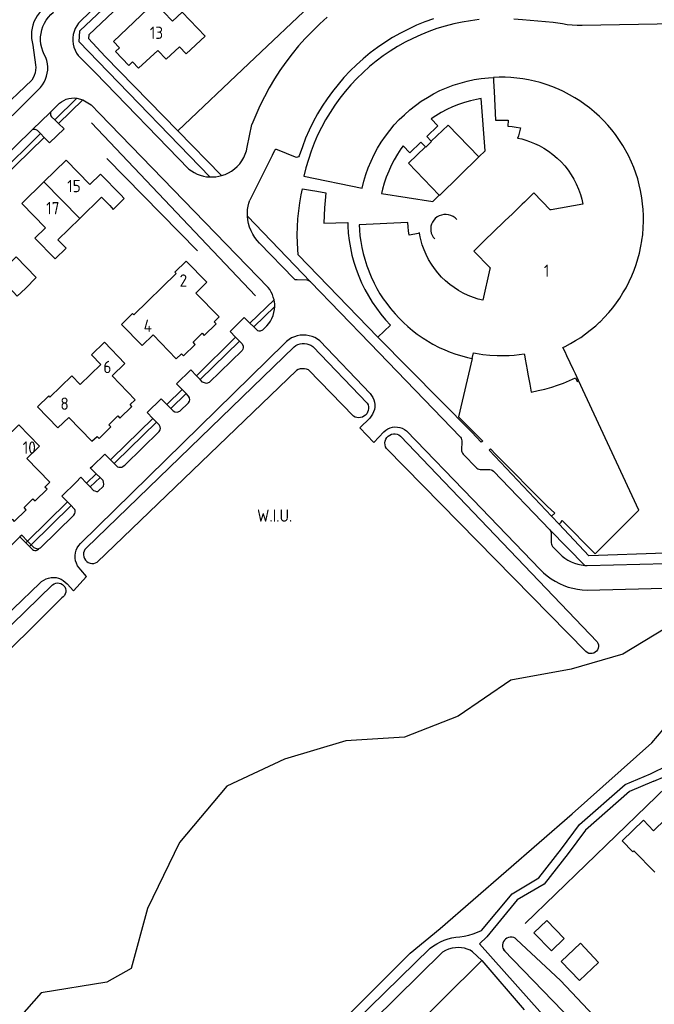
# Model space of a CAD drawing. Header units: metres. Extents: x 226218 to 240385, y 439369 to 449677.
# Tile 173 of 256: x 234984 to 235113, y 444037 to 444237. Entities that reach past the tile are written whole.
import ezdxf

# ---------------------------------------------------------------- set-up
doc = ezdxf.new("R2010")
doc.units = ezdxf.units.M
doc.header["$MEASUREMENT"] = 0
for name, color, linetype in [('DAKRAND', 4, 'Continuous'), ('DAKRAND-BYG', 4, 'Continuous'), ('FUNKTIEAAND', 253, 'Continuous'), ('HEG', 253, 'Continuous'), ('HEK', 253, 'Continuous'), ('HOOFDGEBOUW', 4, 'Continuous'), ('HUISNUMMER', 253, 'Continuous'), ('INSTEEKSLOOT', 153, 'Continuous'), ('KANTVERH', 253, 'Continuous'), ('KNTGESLVERH', 253, 'Continuous'), ('MIDSLTGREPPEL', 253, 'Continuous'), ('TUSSENMUUR', 253, 'Continuous')]:
    doc.layers.add(name, color=color, linetype=linetype)
doc.styles.get("Standard").update_dxf_attribs({"font": 'iso.shx'})

msp = doc.modelspace()

# ---------------------------------------------------------------- linework, layer by layer
at = {"layer": 'DAKRAND'}
for points in [[(235002.6, 444199.07), (235003.3, 444198.31), (235005.52, 444200.52), (235004.82, 444201.24)], [(234985.47, 444182.27), (234983.81, 444180.65), (234982.19, 444182.41)]]:
    msp.add_lwpolyline(points, dxfattribs=at)
at = {"layer": 'DAKRAND-BYG'}
for points in [[(235092.32, 444047.66), (235088.77, 444051.32), (235091.38, 444053.84), (235094.92, 444050.18), (235092.32, 444047.66)], [(235098.01, 444041.61), (235094.32, 444045.5), (235098.21, 444049.18), (235101.89, 444045.29), (235098.01, 444041.61)]]:
    msp.add_lwpolyline(points, dxfattribs=at)
at = {"layer": 'HEG'}
for p, q in [((235016.45, 444214.27), (235030.86, 444227.95)), ((235087.01, 444053.2), (235118.75, 444083.93))]:
    msp.add_line(p, q, dxfattribs=at)
at = {"layer": 'HEK'}
for p, q in [((235030.86, 444227.95), (235044.47, 444240.85)), ((235002.03, 444208.62), (235020.4, 444189.91)), ((235078.18, 444045.65), (235086.81, 444035.69))]:
    msp.add_line(p, q, dxfattribs=at)
msp.add_lwpolyline([(235026.98, 443994.76), (235046.17, 444013.89), (235078.18, 444045.65)], dxfattribs=at)
at = {"layer": 'HOOFDGEBOUW'}
for p, q in [((235092.59, 444223.22), (235091.23, 444223.71)), ((235093.58, 444222.81), (235092.59, 444223.22)), ((235093.77, 444222.73), (235093.58, 444222.81)), ((235094.75, 444222.28), (235093.77, 444222.73)), ((235096.03, 444221.61), (235094.75, 444222.28)), ((235102.12, 444217.16), (235101.03, 444218.14)), ((235106.83, 444211.29), (235106.05, 444212.51)), ((235107.37, 444210.36), (235106.83, 444211.29)), ((235107.47, 444210.18), (235107.37, 444210.36)), ((235107.97, 444209.23), (235107.47, 444210.18)), ((235108.59, 444207.92), (235107.97, 444209.23)), ((235110.7, 444200.68), (235110.44, 444202.12)), ((235063.15, 444195.64), (235053.27, 444195.17)), ((235053.27, 444195.17), (235053.32, 444194.18)), ((235110.87, 444193.16), (235110.99, 444194.6)), ((235110.52, 444190.83), (235110.7, 444191.89)), ((235110.7, 444191.89), (235110.73, 444192.09)), ((235110.73, 444192.09), (235110.87, 444193.16)), ((235110.21, 444189.42), (235110.52, 444190.83)), ((235054.4, 444188.19), (235054.84, 444186.81)), ((235054.84, 444186.81), (235055.21, 444185.8)), ((235055.21, 444185.8), (235055.29, 444185.61)), ((235055.29, 444185.61), (235055.7, 444184.62)), ((235055.7, 444184.62), (235056.32, 444183.31)), ((235107.48, 444182.39), (235108.15, 444183.69)), ((235059.61, 444178.19), (235060.55, 444177.07)), ((235102.27, 444175.55), (235103.03, 444176.31)), ((235103.03, 444176.31), (235104, 444177.39)), ((235100.23, 444173.75), (235101.34, 444174.68)), ((235101.34, 444174.68), (235102.12, 444175.41)), ((235102.12, 444175.41), (235102.27, 444175.55)), ((235019.55, 444171.31), (235021.39, 444173.13)), ((235065.06, 444172.97), (235066.25, 444172.15)), ((235066.25, 444172.15), (235067.15, 444171.58)), ((235067.15, 444171.58), (235067.33, 444171.47)), ((235067.33, 444171.47), (235068.26, 444170.94)), ((235068.26, 444170.94), (235069.55, 444170.27)), ((235094.68, 444170.25), (235095.11, 444170.46)), ((235075.28, 444168.21), (235076.24, 444167.99)), ((235076.24, 444167.99), (235076.5, 444169.17)), ((235076.5, 444169.17), (235076.93, 444169.08)), ((235082.75, 444168.59), (235083.71, 444168.63)), ((235097.24, 444164.05), (235097.56, 444163.37)), ((235092.4, 444162.2), (235093.54, 444162.56))]:
    msp.add_line(p, q, dxfattribs=at)
for points in [[(235015.32, 444236.54), (235017.29, 444238.41), (235021.95, 444233.51), (235018.11, 444229.91), (235016.76, 444231.36), (235014.04, 444228.82), (235012.36, 444230.62), (235008.47, 444226.98), (235007.24, 444228.29), (235006.46, 444227.56), (235003.79, 444230.38), (235004.58, 444231.13), (235003.35, 444232.44), (235011.69, 444240.36), (235015.32, 444236.54)], [(235085.28, 444225), (235084.1, 444225.11), (235082.92, 444225.16), (235081.73, 444225.17), (235080.54, 444225.13)], [(235080.54, 444225.13), (235080.58, 444224.37), (235080.68, 444222.27), (235080.95, 444216.46), (235081.38, 444216.46), (235083.48, 444216.42), (235083.57, 444216.42), (235083.47, 444215.24)], [(235091.23, 444223.71), (235090.06, 444224.07), (235088.88, 444224.38), (235087.69, 444224.64), (235086.49, 444224.85), (235085.28, 444225)], [(235101.03, 444218.14), (235100.09, 444218.92), (235099.12, 444219.66), (235098.12, 444220.35), (235097.09, 444221.01), (235096.03, 444221.61)], [(235106.05, 444212.51), (235105.34, 444213.5), (235104.59, 444214.47), (235103.81, 444215.4), (235102.98, 444216.29), (235102.12, 444217.16)], [(235083.47, 444215.24), (235084.32, 444215.16), (235085.17, 444215.04), (235086.02, 444214.89)], [(235086.02, 444214.89), (235085.6, 444212.99), (235085.51, 444213.01), (235085.47, 444212.8)], [(235085.47, 444212.8), (235086.29, 444212.62), (235087.1, 444212.39), (235087.89, 444212.12)], [(235087.89, 444212.12), (235088.87, 444211.73), (235089.82, 444211.28)], [(235089.82, 444211.28), (235090.8, 444210.74), (235091.74, 444210.14), (235092.63, 444209.47), (235093.48, 444208.75), (235094.28, 444207.97), (235095.03, 444207.14), (235095.72, 444206.27), (235096.35, 444205.35)], [(235004.82, 444201.24), (235000.7, 444205.45), (234998.58, 444203.37), (234993.74, 444208.32), (234989.21, 444203.9)], [(235110.44, 444202.12), (235110.17, 444203.31), (235109.85, 444204.49), (235109.47, 444205.65), (235109.05, 444206.8), (235108.59, 444207.92)], [(234989.21, 444203.9), (234984.72, 444199.5), (234989.55, 444194.56)], [(235096.35, 444205.35), (235096.89, 444204.44), (235097.37, 444203.5)], [(235098.7, 444199.4), (235092.25, 444198.24), (235092.09, 444198.21), (235088.77, 444201.65), (235088.36, 444201.25), (235086.85, 444199.79), (235086.38, 444199.34), (235084.87, 444197.88), (235084.4, 444197.43), (235082.89, 444195.97), (235082.42, 444195.52), (235080.91, 444194.06), (235080.44, 444193.61), (235078.93, 444192.16), (235078.46, 444191.7), (235076.95, 444190.25), (235076.54, 444189.85), (235079.85, 444186.41), (235079.82, 444186.25), (235078.42, 444179.84)], [(235097.37, 444203.5), (235097.83, 444202.45), (235098.21, 444201.36)], [(234996.49, 444196.45), (235000.92, 444200.78), (235002.6, 444199.07)], [(235098.21, 444201.36), (235098.49, 444200.39), (235098.7, 444199.4)], [(235110.99, 444194.6), (235111.03, 444195.82), (235111.02, 444197.04), (235110.97, 444198.26), (235110.86, 444199.47), (235110.7, 444200.68)], [(234989.55, 444194.56), (234987.4, 444192.46), (234991.53, 444188.24), (234993.74, 444190.41), (234992.06, 444192.12), (234996.49, 444196.45)], [(235063.41, 444193.08), (235063.28, 444193.93), (235063.2, 444194.78), (235063.15, 444195.64)], [(235053.32, 444194.18), (235053.43, 444192.97), (235053.6, 444191.76), (235053.82, 444190.56), (235054.08, 444189.37), (235054.4, 444188.19)], [(235065.51, 444193.55), (235065.3, 444193.51), (235065.32, 444193.42), (235063.41, 444193.08)], [(235066.1, 444191.11), (235065.86, 444191.91), (235065.66, 444192.73), (235065.51, 444193.55)], [(234985.47, 444182.27), (234987.68, 444184.45), (234983.55, 444188.65), (234981.43, 444186.57), (234976.58, 444191.5), (234972.08, 444187.08)], [(235066.87, 444189.14), (235066.45, 444190.11), (235066.1, 444191.11)], [(235024.21, 444175.04), (235023.79, 444175.47), (235024.82, 444176.48), (235020.09, 444181.31), (235022.32, 444183.49), (235018.12, 444187.78), (235015.83, 444185.54), (235016.08, 444185.28), (235007.5, 444176.89), (235007.25, 444177.15), (235004.96, 444174.91), (235009.17, 444170.62), (235011.39, 444172.79), (235016.12, 444167.95)], [(235072.56, 444182.41), (235071.67, 444183.07), (235070.82, 444183.79), (235070.02, 444184.57), (235069.27, 444185.4), (235068.58, 444186.27), (235067.95, 444187.19), (235067.38, 444188.15), (235066.87, 444189.14)], [(235108.15, 444183.69), (235108.66, 444184.8), (235109.12, 444185.93), (235109.53, 444187.08), (235109.89, 444188.24), (235110.21, 444189.42)], [(235056.32, 444183.31), (235056.89, 444182.23), (235057.5, 444181.18), (235058.16, 444180.15), (235058.86, 444179.16), (235059.61, 444178.19)], [(235074.37, 444181.32), (235073.45, 444181.84), (235072.56, 444182.41)], [(235104, 444177.39), (235104.78, 444178.33), (235105.52, 444179.3), (235106.21, 444180.3), (235106.87, 444181.33), (235107.48, 444182.39)], [(235076.48, 444180.4), (235075.41, 444180.83), (235074.37, 444181.32)], [(235078.42, 444179.84), (235077.44, 444180.09), (235076.48, 444180.4)], [(235060.55, 444177.07), (235061.39, 444176.18), (235062.25, 444175.32), (235063.15, 444174.5), (235064.09, 444173.72), (235065.06, 444172.97)], [(235021.39, 444173.13), (235021.81, 444172.69), (235024.21, 444175.04)], [(235095.11, 444170.46), (235096.19, 444171.03), (235097.24, 444171.64), (235098.27, 444172.3), (235099.26, 444173.01), (235100.23, 444173.75)], [(235007.08, 444158.27), (235006.72, 444158.64), (235007.76, 444159.64), (235003.08, 444164.5), (235005.68, 444167.01), (235001.52, 444171.33), (234998.86, 444168.77), (235000.78, 444166.77), (234996.6, 444162.76), (234994.92, 444164.5), (234990.43, 444160.18), (234990.19, 444160.43), (234987.89, 444158.22), (234992.04, 444153.89), (234994.29, 444156.05), (234998.98, 444151.18)], [(235016.12, 444167.95), (235017.15, 444168.95), (235017.58, 444168.54), (235019.98, 444170.87), (235019.55, 444171.31)], [(235069.55, 444170.27), (235070.66, 444169.76), (235071.79, 444169.3), (235072.93, 444168.89), (235074.1, 444168.53), (235075.28, 444168.21)], [(235097.85, 444163.51), (235097.2, 444164.9), (235096.82, 444165.7), (235095.48, 444168.55), (235095.1, 444169.35), (235094.68, 444170.25)], [(235076.93, 444169.08), (235078.38, 444168.84), (235079.83, 444168.68), (235081.29, 444168.6), (235082.75, 444168.59)], [(235083.71, 444168.63), (235084.74, 444168.71), (235085.77, 444168.82), (235086.8, 444168.98)], [(235086.8, 444168.98), (235086.84, 444168.76), (235086.99, 444167.89), (235087.38, 444165.73), (235087.54, 444164.86), (235087.91, 444162.81), (235088.2, 444161.2)], [(235093.54, 444162.56), (235094.79, 444163.01), (235096.03, 444163.51), (235097.24, 444164.05)], [(235088.2, 444161.2), (235089.61, 444161.48), (235091.01, 444161.81), (235092.4, 444162.2)], [(235097.56, 444163.37), (235097.71, 444163.44), (235097.85, 444163.51)], [(234998.98, 444151.18), (235000.01, 444152.17), (235000.42, 444151.75), (235002.84, 444154.11), (235002.42, 444154.54), (235004.25, 444156.34), (235004.66, 444155.92), (235007.08, 444158.27)], [(234990.45, 444142.86), (234985.72, 444147.7), (234988.3, 444150.22), (234984.11, 444154.51), (234981.29, 444151.76), (234981.55, 444151.5), (234977.27, 444147.32), (234978.95, 444145.6), (234974.81, 444141.56), (234972.88, 444143.54), (234970.59, 444141.3)], [(234981.72, 444134.35), (234982.75, 444135.35), (234983.17, 444134.92), (234985.6, 444137.29), (234985.18, 444137.72), (234987, 444139.5), (234987.42, 444139.07), (234989.85, 444141.43), (234989.42, 444141.86), (234990.45, 444142.86)], [(235113.32, 444063.6), (235109.08, 444067.99), (235108.86, 444067.78), (235106.73, 444070), (235111.05, 444074.17), (235113.1, 444072.05), (235117.96, 444076.75), (235119.7, 444074.95), (235120.13, 444075.37), (235122.73, 444072.69)]]:
    msp.add_lwpolyline(points, dxfattribs=at)
at = {"layer": 'INSTEEKSLOOT'}
for p, q in [((234987, 444231.71), (234987.53, 444227.7)), ((234986.74, 444224.59), (234974.33, 444212.78)), ((234997.8, 444129.49), (235040.05, 444170.38)), ((235043.87, 444170.47), (235054.91, 444158.92)), ((235052.13, 444156.28), (235042.98, 444165.7)), ((235040.52, 444165.57), (235000.05, 444126.63)), ((235061.67, 444152.25), (235101.6, 444110.46)), ((235099.32, 444108.44), (235058.81, 444149.74))]:
    msp.add_line(p, q, dxfattribs=at)
for points in [[(234988.71, 444238.69), (234988.25, 444238.18), (234987.84, 444237.63), (234987.48, 444237.04), (234987.19, 444236.42), (234986.96, 444235.78), (234986.8, 444235.11), (234986.7, 444234.43), (234986.67, 444233.74), (234986.72, 444233.05), (234986.83, 444232.38), (234987, 444231.71)], [(234987.53, 444227.7), (234987.56, 444227.15), (234987.52, 444226.61), (234987.42, 444226.07), (234987.25, 444225.55), (234987.03, 444225.06), (234986.74, 444224.59)], [(235040.05, 444170.38), (235040.43, 444170.63), (235040.84, 444170.83), (235041.27, 444170.97), (235041.72, 444171.04), (235042.17, 444171.05), (235042.62, 444171), (235043.06, 444170.88), (235043.48, 444170.71), (235043.87, 444170.47)], [(235042.98, 444165.7), (235042.58, 444165.85), (235042.16, 444165.93), (235041.73, 444165.94), (235041.31, 444165.89), (235040.9, 444165.76), (235040.52, 444165.57)], [(235054.91, 444158.92), (235055.07, 444158.58), (235055.15, 444158.21), (235055.17, 444157.84), (235055.11, 444157.47), (235054.98, 444157.12), (235054.8, 444156.79), (235054.55, 444156.51), (235054.25, 444156.28), (235053.92, 444156.11), (235053.56, 444156.01), (235053.19, 444155.97), (235052.82, 444156.01), (235052.46, 444156.11), (235052.13, 444156.28)], [(235058.81, 444149.74), (235058.63, 444150.09), (235058.53, 444150.47), (235058.5, 444150.86), (235058.56, 444151.24), (235058.69, 444151.61), (235058.89, 444151.95), (235059.16, 444152.23), (235059.48, 444152.46), (235059.83, 444152.61), (235060.22, 444152.7), (235060.61, 444152.7), (235060.99, 444152.62), (235061.35, 444152.47), (235061.67, 444152.25)], [(234997.8, 444129.49), (234997.56, 444129.19), (234997.38, 444128.85), (234997.28, 444128.49), (234997.26, 444128.11), (234997.32, 444127.73), (234997.45, 444127.37), (234997.65, 444127.05), (234997.92, 444126.78), (234998.23, 444126.57), (234998.59, 444126.43), (234998.96, 444126.36), (234999.34, 444126.38), (234999.71, 444126.47), (235000.05, 444126.63)], [(234922.95, 444056.97), (234963.49, 444095.29), (234990.98, 444122.04)], [(234990.98, 444122.04), (234991.27, 444122.24), (234991.61, 444122.36), (234991.96, 444122.41), (234992.32, 444122.39), (234992.66, 444122.28), (234992.97, 444122.11), (234993.23, 444121.87), (234993.44, 444121.58), (234993.58, 444121.25), (234993.65, 444120.9), (234993.64, 444120.54), (234993.55, 444120.2), (234993.39, 444119.88), (234993.16, 444119.6), (234992.88, 444119.38)], [(234992.88, 444119.38), (234960.19, 444086.94), (234925.63, 444054.02)], [(235123.65, 444115.37), (235115.46, 444113.13), (235106.86, 444107.92), (235096.34, 444104.9), (235084.08, 444102.66), (235073.39, 444095.34), (235062.51, 444091.07), (235050.56, 444090.29), (235038.11, 444086.62), (235026.35, 444081.09), (235016.8, 444069.67), (235010.25, 444056.27), (235006.92, 444044.06), (235002, 444041.31), (234988.67, 444039.14), (234979.65, 444028.95), (234976.82, 444016.39), (234983.61, 444004.81), (234991.01, 443994.22), (234989.41, 443989.4), (234982.4, 443976.17), (234979.71, 443971.84)], [(235101.6, 444110.46), (235101.77, 444110.16), (235101.86, 444109.83), (235101.88, 444109.49), (235101.83, 444109.15), (235101.7, 444108.83), (235101.49, 444108.54), (235101.24, 444108.32), (235100.93, 444108.15), (235100.6, 444108.06), (235100.26, 444108.04), (235099.92, 444108.1), (235099.6, 444108.24), (235099.32, 444108.44)], [(234991.42, 443972.56), (234994.89, 443978.46), (235012.08, 443995.63), (235029.27, 444012.8), (235046.46, 444029.98), (235063.64, 444047.15), (235069.7, 444052.16), (235096.51, 444075.5), (235112.73, 444089.93), (235118.48, 444096.68), (235121.75, 444102.22), (235124.64, 444105.62), (235125.71, 444105.94)], [(235085.25, 444049.98), (235084.97, 444050.19), (235084.66, 444050.34), (235084.32, 444050.42), (235083.97, 444050.43), (235083.63, 444050.37), (235083.3, 444050.24), (235083.01, 444050.05), (235082.77, 444049.8), (235082.57, 444049.51), (235082.45, 444049.19), (235082.39, 444048.84), (235082.4, 444048.49), (235082.49, 444048.16), (235082.64, 444047.84), (235082.85, 444047.57)], [(235085.25, 444049.98), (235094.18, 444041.6), (235113.37, 444021.32)], [(235110.68, 444018.82), (235082.6, 444047.83), (235082.63, 444047.83)]]:
    msp.add_lwpolyline(points, dxfattribs=at)
at = {"layer": 'KANTVERH'}
for p, q in [((235000.21, 444228.34), (235022.93, 444204.9)), ((235016.45, 444214.27), (235001.66, 444229.41)), ((234999.61, 444226.13), (235018.68, 444206.5)), ((235079.52, 444225.07), (235080.54, 444225.13)), ((235078.05, 444220.87), (235077.13, 444220.67)), ((234990.79, 444217.1), (234991.41, 444216.52)), ((234991.41, 444216.52), (234992.19, 444215.79)), ((234988.52, 444213.7), (234987.9, 444214.33)), ((234989.27, 444212.94), (234988.52, 444213.7)), ((235025.32, 444205.18), (235016.45, 444214.27)), ((235030.54, 444210.94), (235031.48, 444215.53)), ((235036.05, 444210.2), (235031.05, 444200.21)), ((235036.05, 444210.2), (235035.57, 444209.32)), ((235040.36, 444208.93), (235036.69, 444210.44)), ((235041.73, 444211.05), (235041.05, 444209.18)), ((235042.05, 444205.06), (235053.86, 444202.6)), ((235044.68, 444202), (235046.51, 444201.7)), ((235043.38, 444183.59), (235030.58, 444196.96)), ((235039.99, 444184.28), (235033.05, 444191.45)), ((235042.65, 444183.91), (235040.67, 444183.99)), ((235059.62, 444174.77), (235057.08, 444172.36)), ((235076.15, 444153.02), (235057.08, 444172.36)), ((235076.24, 444167.99), (235073.44, 444156.13)), ((235110.12, 444137.22), (235097.85, 444163.51)), ((235073.44, 444156.13), (235078.37, 444151.21)), ((235078.08, 444151.01), (235076.15, 444153.02)), ((235074.11, 444151.31), (235074.07, 444149.28)), ((235078.37, 444151.21), (235078.08, 444151.01)), ((235079.67, 444149.36), (235079.92, 444149.64)), ((235079.92, 444149.64), (235081.07, 444148.45)), ((235001.57, 444148.59), (235002.76, 444147.41)), ((235003.11, 444147.78), (235002.76, 444147.41)), ((235074.39, 444148.59), (235077.19, 444145.72)), ((235092.34, 444135.97), (235079.67, 444149.36)), ((235081.07, 444148.45), (235091.46, 444138)), ((235002.76, 444147.41), (235003.51, 444146.66)), ((235003.86, 444147.01), (235003.51, 444146.66)), ((235003.51, 444146.66), (235004.16, 444146.02)), ((235000.63, 444143.85), (234999.86, 444144.59)), ((235001.25, 444143.25), (235000.63, 444143.85)), ((235077.82, 444145.48), (235079.82, 444145.43)), ((235080.53, 444145.14), (235092, 444133.22)), ((234997.9, 444142.68), (234998.64, 444141.91)), ((234998.64, 444141.91), (234999.31, 444141.21)), ((235091.46, 444138), (235093.03, 444136.56)), ((235093.03, 444136.56), (235092.34, 444135.97)), ((235093.89, 444134.33), (235092.34, 444135.97)), ((235101.22, 444128.31), (235110.12, 444137.22)), ((235093.89, 444134.33), (235094.39, 444134.83)), ((235094.33, 444134.85), (235094.51, 444135.1)), ((235094.39, 444134.83), (235094.33, 444134.85)), ((235094.51, 444135.1), (235101.22, 444128.31)), ((234984.35, 444131.75), (234985.58, 444130.53)), ((235092, 444133.22), (235099.13, 444125.98)), ((235092.29, 444132.51), (235092.29, 444130.53)), ((234985.9, 444130.92), (234985.58, 444130.53)), ((234985.58, 444130.53), (234986.29, 444129.82)), ((234986.64, 444130.16), (234986.29, 444129.82)), ((234986.29, 444129.82), (234986.88, 444129.23)), ((235092.57, 444129.84), (235093.95, 444128.36)), ((235099.13, 444125.98), (235099.62, 444125.96)), ((235099.62, 444125.96), (235115.61, 444126.37)), ((235107.29, 444081.43), (235112.49, 444083.62)), ((235112.49, 444083.62), (235116.08, 444085.36)), ((235113.14, 444082.1), (235117.58, 444084.04)), ((235113.14, 444082.1), (235108.18, 444080.01)), ((235098.02, 444073.32), (235107.29, 444081.43)), ((235108.18, 444080.01), (235099.24, 444072.2)), ((235094.4, 444068.4), (235098.02, 444073.32)), ((235099.24, 444072.2), (235095.72, 444067.41)), ((235089.77, 444062.48), (235094.4, 444068.4)), ((235095.72, 444067.41), (235090.88, 444061.22)), ((235084.32, 444059.26), (235089.77, 444062.48)), ((235090.88, 444061.22), (235085.4, 444057.99)), ((235078.12, 444051.8), (235084.32, 444059.26)), ((235085.4, 444057.99), (235079.18, 444050.48)), ((235079.18, 444050.48), (235077.73, 444049.04)), ((235095.65, 444029), (235077.73, 444049.04)), ((235078.18, 444045.65), (235076.31, 444047.44))]:
    msp.add_line(p, q, dxfattribs=at)
for points in [[(235046.8, 444237.39), (235045.26, 444236), (235043.76, 444234.56), (235042.32, 444233.07), (235040.95, 444231.52), (235039.63, 444229.91), (235038.37, 444228.26), (235037.18, 444226.56), (235036.05, 444224.82), (235035, 444223.03), (235034.01, 444221.21), (235033.09, 444219.35), (235032.25, 444217.45), (235031.48, 444215.53)], [(235068.35, 444237.03), (235066.63, 444236.41), (235064.93, 444235.72), (235063.27, 444234.95), (235061.64, 444234.12), (235060.04, 444233.21), (235058.49, 444232.24), (235056.98, 444231.2), (235055.52, 444230.1), (235054.1, 444228.94), (235052.73, 444227.72), (235051.42, 444226.44), (235050.17, 444225.1), (235048.97, 444223.72), (235047.83, 444222.28), (235046.76, 444220.8), (235045.75, 444219.27), (235044.81, 444217.7), (235043.93, 444216.09), (235043.13, 444214.44), (235042.39, 444212.76), (235041.73, 444211.05)], [(235077.67, 444236.87), (235075.92, 444236.65), (235074.19, 444236.36), (235072.47, 444235.99), (235070.76, 444235.55), (235069.08, 444235.04), (235067.42, 444234.45), (235065.79, 444233.79), (235064.19, 444233.07), (235062.62, 444232.27), (235061.08, 444231.41), (235059.59, 444230.48), (235058.14, 444229.49), (235056.73, 444228.43), (235055.36, 444227.32), (235054.05, 444226.15), (235052.79, 444224.92), (235051.59, 444223.64), (235050.44, 444222.3), (235049.34, 444220.92), (235048.31, 444219.5), (235047.35, 444218.03), (235046.44, 444216.52), (235045.61, 444214.97), (235044.83, 444213.39), (235044.14, 444211.77), (235043.51, 444210.13), (235042.95, 444208.46), (235042.46, 444206.77), (235042.05, 444205.06)], [(235086.45, 444236.82), (235084.7, 444236.98)], [(235094.55, 444236), (235092.71, 444236.26), (235086.45, 444236.82)], [(235098.6, 444235.68), (235097.58, 444235.67), (235096.57, 444235.72), (235095.55, 444235.83), (235094.55, 444236)], [(235140.75, 444236.21), (235138.32, 444236.32), (235130.38, 444236.15), (235117.6, 444236.04), (235098.6, 444235.68)], [(235053.86, 444202.6), (235054.21, 444204.02), (235054.63, 444205.42), (235055.12, 444206.79), (235055.68, 444208.14), (235056.31, 444209.46), (235057.01, 444210.74), (235057.77, 444211.99), (235058.59, 444213.2), (235059.47, 444214.36), (235060.41, 444215.48), (235061.4, 444216.55), (235062.45, 444217.56), (235063.55, 444218.53), (235064.7, 444219.43), (235065.89, 444220.28), (235067.12, 444221.06), (235068.39, 444221.78), (235069.69, 444222.44), (235071.03, 444223.02), (235072.39, 444223.54), (235073.78, 444223.99), (235075.2, 444224.37), (235076.62, 444224.68), (235078.06, 444224.91), (235079.52, 444225.07)], [(235077.13, 444220.67), (235075.88, 444220.4), (235074.64, 444220.06), (235073.42, 444219.64), (235072.23, 444219.16), (235071.06, 444218.62), (235069.93, 444218.01), (235068.84, 444217.33)], [(235077.59, 444208.96), (235078.9, 444210.24), (235078.05, 444220.87)], [(234990.55, 444218.07), (234990.53, 444217.81), (234990.56, 444217.56), (234990.64, 444217.32), (234990.79, 444217.1)], [(234992.19, 444215.79), (234993.34, 444214.71), (234990.38, 444211.83), (234989.27, 444212.94)], [(235068.84, 444217.33), (235067.89, 444216.72), (235069.27, 444215.26), (235067.02, 444213.13), (235067.89, 444212.17)], [(234987.9, 444214.33), (234987.67, 444214.45), (234987.42, 444214.52), (234987.17, 444214.55), (234986.91, 444214.53)], [(235077.59, 444208.96), (235071.33, 444215.42), (235067.89, 444212.17)], [(235066.73, 444211.01), (235065.82, 444211.96), (235063.57, 444209.8), (235062.19, 444211.23), (235061.73, 444210.63)], [(235067.89, 444212.17), (235067.96, 444212.1), (235066.8, 444210.94), (235066.73, 444211.01)], [(235025.32, 444205.18), (235026.03, 444205.42), (235026.7, 444205.73), (235027.34, 444206.11), (235027.94, 444206.55), (235028.5, 444207.05), (235029, 444207.6), (235029.44, 444208.2), (235029.82, 444208.84), (235030.13, 444209.51), (235030.37, 444210.22), (235030.54, 444210.94)], [(235036.69, 444210.44), (235036.5, 444210.49), (235036.32, 444210.46), (235036.15, 444210.35), (235036.05, 444210.2)], [(235061.73, 444210.63), (235061.04, 444209.53), (235060.39, 444208.41), (235059.8, 444207.26), (235059.27, 444206.08), (235058.78, 444204.88), (235058.36, 444203.66), (235057.99, 444202.42)], [(235066.73, 444211.01), (235063.29, 444207.7), (235069.51, 444201.2)], [(235041.05, 444209.18), (235040.93, 444209.02), (235040.76, 444208.92), (235040.56, 444208.89), (235040.36, 444208.93)], [(235069.51, 444201.2), (235069.55, 444201.25), (235069.63, 444201.18), (235077.59, 444208.96)], [(235018.68, 444206.5), (235019.22, 444206.12), (235019.78, 444205.78), (235020.38, 444205.49), (235020.99, 444205.26), (235021.63, 444205.08), (235022.28, 444204.96), (235022.93, 444204.9)], [(235022.93, 444204.9), (235023.54, 444204.9), (235024.14, 444204.94), (235024.74, 444205.04), (235025.32, 444205.18)], [(235041.51, 444201.26), (235041.73, 444202.46), (235043.37, 444202.2), (235044.68, 444202)], [(235046.51, 444201.7), (235046.33, 444200.15), (235046.21, 444198.6), (235046.14, 444197.04), (235046.12, 444195.49)], [(235057.99, 444202.42), (235057.79, 444201.57), (235068.24, 444199.92), (235069.51, 444201.2)], [(235030.58, 444196.96), (235030.57, 444197.62), (235030.61, 444198.28), (235030.71, 444198.94), (235030.85, 444199.58), (235031.05, 444200.21)], [(235040.73, 444191.47), (235040.7, 444193.11), (235040.73, 444194.75), (235040.83, 444196.39), (235040.99, 444198.02), (235041.22, 444199.64), (235041.51, 444201.26)], [(235033.05, 444191.45), (235032.52, 444192.01), (235032.05, 444192.63), (235031.64, 444193.28), (235031.3, 444193.97), (235031.01, 444194.69), (235030.8, 444195.43), (235030.65, 444196.19), (235030.58, 444196.96)], [(235046.12, 444195.49), (235050.96, 444195.68), (235050.95, 444194.95)], [(235068.74, 444196.47), (235068.43, 444196.12), (235068.17, 444195.74), (235067.98, 444195.31), (235067.86, 444194.87), (235067.81, 444194.41), (235067.83, 444193.94), (235067.93, 444193.49), (235068.1, 444193.06), (235068.33, 444192.66), (235068.63, 444192.3)], [(235073.11, 444196.28), (235072.76, 444196.61), (235072.35, 444196.88), (235071.91, 444197.09), (235071.45, 444197.23), (235070.96, 444197.29), (235070.48, 444197.27), (235070, 444197.17), (235069.54, 444197.01), (235069.12, 444196.77), (235068.74, 444196.47)], [(235050.95, 444194.95), (235051.06, 444193.46), (235051.24, 444191.97), (235051.49, 444190.5), (235051.81, 444189.03), (235052.2, 444187.59), (235052.66, 444186.17), (235053.18, 444184.77), (235053.77, 444183.39), (235054.43, 444182.05), (235055.15, 444180.74), (235055.93, 444179.46), (235056.77, 444178.22), (235057.66, 444177.03), (235058.62, 444175.87), (235059.62, 444174.77)], [(235057.08, 444172.36), (235040.87, 444189.08), (235040.73, 444191.47)], [(235040.67, 444183.99), (235040.47, 444183.97), (235040.28, 444184.02), (235040.11, 444184.13), (235039.99, 444184.28)], [(235043.38, 444183.59), (235043.17, 444183.76), (235042.92, 444183.86), (235042.65, 444183.91)], [(235043.38, 444183.59), (235055.43, 444171.14), (235073.84, 444152.02)], [(235073.84, 444152.02), (235073.98, 444151.8), (235074.08, 444151.57), (235074.11, 444151.31)], [(235074.07, 444149.28), (235074.12, 444149.03), (235074.23, 444148.79), (235074.39, 444148.59)], [(234999.86, 444144.59), (234998.63, 444145.77), (234999.07, 444146.13)], [(235004.16, 444146.02), (235004.44, 444145.92), (235004.73, 444145.9), (235005.02, 444145.96), (235005.28, 444146.09), (235005.51, 444146.28)], [(235077.19, 444145.72), (235077.38, 444145.59), (235077.59, 444145.51), (235077.82, 444145.48)], [(234995.74, 444142.87), (234996.74, 444143.9), (234997.9, 444142.68)], [(235079.82, 444145.43), (235080.08, 444145.39), (235080.32, 444145.29), (235080.53, 444145.14)], [(235001.31, 444142.1), (235001.36, 444142.48), (235001.34, 444142.87), (235001.25, 444143.25)], [(234999.31, 444141.21), (234999.59, 444141.09), (234999.89, 444141.01), (235000.2, 444140.99)], [(235115.46, 444128.47), (235099.95, 444127.92), (235093.89, 444134.33)], [(235092, 444133.22), (235092.15, 444133.01), (235092.24, 444132.77), (235092.29, 444132.51)], [(235092.29, 444130.53), (235092.33, 444130.28), (235092.42, 444130.05), (235092.57, 444129.84)], [(234986.88, 444129.23), (234987.11, 444129.09), (234987.37, 444129.02), (234987.64, 444129.03), (234987.9, 444129.11), (234988.13, 444129.26), (234988.3, 444129.47)], [(235093.95, 444128.36), (235094.48, 444127.87), (235095.06, 444127.43), (235095.68, 444127.04), (235096.32, 444126.71), (235097, 444126.43), (235097.69, 444126.22), (235098.4, 444126.07), (235099.13, 444125.98)], [(235073.72, 444050.52), (235074.63, 444050.66), (235075.53, 444050.86), (235076.41, 444051.12), (235077.28, 444051.43), (235078.12, 444051.8)], [(235067.72, 444048.17), (235068.38, 444048.66), (235069.07, 444049.09), (235069.79, 444049.47), (235070.54, 444049.8), (235071.32, 444050.07), (235072.11, 444050.28), (235072.91, 444050.43), (235073.72, 444050.52)], [(234991.42, 443972.56), (234997.45, 443978.48), (235022.95, 444003.9), (235055.35, 444036.16), (235067.72, 444048.17)], [(235072.82, 444048.28), (235072.13, 444048.16), (235071.45, 444047.97), (235070.8, 444047.7), (235070.18, 444047.37)], [(235076.31, 444047.44), (235075.79, 444047.75), (235075.23, 444048), (235074.64, 444048.17), (235074.04, 444048.28), (235073.43, 444048.31), (235072.82, 444048.28)], [(235070.18, 444047.37), (235051.45, 444028.91), (235022.32, 444000.37), (234996.32, 443974.42), (234989.72, 443967.27), (234987.63, 443963.9), (234986.51, 443961.63)]]:
    msp.add_lwpolyline(points, dxfattribs=at)
at = {"layer": 'KNTGESLVERH'}
for p, q in [((234996.69, 444236.64), (235005.31, 444244.9)), ((234996.21, 444229.55), (234999.61, 444226.13)), ((234990.55, 444218.07), (234992.36, 444219.87)), ((234991.41, 444216.52), (234995.92, 444220.92)), ((234997.11, 444220.58), (234992.19, 444215.79)), ((234995.92, 444220.92), (234997.11, 444220.58)), ((234979.34, 444207.19), (234986.91, 444214.53)), ((234979.85, 444205.23), (234988.52, 444213.7)), ((234989.27, 444212.94), (234980.58, 444204.46)), ((235031.08, 444175.19), (235035.98, 444179.96)), ((235036.12, 444178.58), (235031.89, 444174.42)), ((235031.89, 444174.42), (235031.08, 444175.19)), ((235020.19, 444164.52), (235028.17, 444172.33)), ((235028.17, 444172.33), (235028.95, 444171.54)), ((235028.95, 444171.54), (235020.96, 444163.73)), ((235045.3, 444171.59), (235055.49, 444160.91)), ((235020.96, 444163.73), (235020.19, 444164.52)), ((235014.21, 444158.66), (235017.32, 444161.7)), ((235017.32, 444161.7), (235018.09, 444160.92)), ((235018.09, 444160.92), (235014.98, 444157.88)), ((235014.98, 444157.88), (235014.21, 444158.66)), ((235003.11, 444147.78), (235011.34, 444155.84)), ((235011.34, 444155.84), (235012.1, 444155.07)), ((235012.1, 444155.07), (235003.86, 444147.01)), ((235001.57, 444148.59), (234999.07, 444146.13)), ((234997.9, 444142.68), (234999.86, 444144.59)), ((235000.63, 444143.85), (234998.64, 444141.91)), ((235000.2, 444140.99), (235001.31, 444142.1)), ((234985.9, 444130.92), (234994.02, 444138.87)), ((234994.77, 444138.11), (234986.64, 444130.16)), ((234994.02, 444138.87), (234994.77, 444138.11)), ((234984.35, 444131.75), (234981.85, 444129.29)), ((234986.64, 444130.16), (234985.9, 444130.92)), ((235099.56, 444120.96), (235118.72, 444121.46))]:
    msp.add_line(p, q, dxfattribs=at)
for points in [[(235000.21, 444228.34), (234996.35, 444232.36), (234996.49, 444234.59), (235007.01, 444244.58)], [(235008.29, 444243.25), (234998.33, 444233.79), (234998.3, 444233.04), (235001.66, 444229.41)], [(234989.64, 444229.17), (234989.28, 444229.8), (234988.99, 444230.47), (234988.77, 444231.17), (234988.62, 444231.89), (234988.55, 444232.62), (234988.55, 444233.35), (234988.63, 444234.08), (234988.79, 444234.79), (234989.02, 444235.49), (234989.32, 444236.15), (234989.69, 444236.78), (234990.13, 444237.37), (234990.62, 444237.91), (234991.17, 444238.4)], [(234996.69, 444236.64), (234996.26, 444236.16), (234995.88, 444235.63), (234995.58, 444235.05), (234995.35, 444234.45), (234995.19, 444233.82), (234995.1, 444233.18), (234995.1, 444232.54), (234995.17, 444231.89), (234995.32, 444231.26), (234995.55, 444230.66), (234995.84, 444230.08), (234996.21, 444229.55)], [(234988.52, 444223.11), (234988.92, 444223.62), (234989.26, 444224.17), (234989.54, 444224.75), (234989.75, 444225.36), (234989.9, 444225.99), (234989.99, 444226.63), (234990.01, 444227.27), (234989.95, 444227.92), (234989.83, 444228.55), (234989.64, 444229.17)], [(234988.52, 444223.11), (234976.88, 444211.57), (234976.13, 444211.3), (234975.62, 444211.44), (234974.33, 444212.78)], [(234992.36, 444219.87), (234992.8, 444220.2), (234993.27, 444220.47), (234993.77, 444220.69), (234994.3, 444220.84), (234994.83, 444220.93), (234995.38, 444220.96), (234995.92, 444220.92)], [(234997.11, 444220.58), (234998.82, 444219.53), (235000.48, 444217.81), (235034.75, 444182.44)], [(234990.55, 444218.07), (234990.43, 444217.94), (234986.91, 444214.53)], [(235035.98, 444179.96), (235035.83, 444180.5), (235035.64, 444181.02), (235035.39, 444181.52), (235035.09, 444182), (235034.75, 444182.44)], [(235036.12, 444178.58), (235036.11, 444179.04), (235036.07, 444179.5), (235035.98, 444179.96)], [(235034.48, 444174.65), (235034.89, 444175.12), (235035.24, 444175.63), (235035.55, 444176.17), (235035.79, 444176.75), (235035.96, 444177.35), (235036.07, 444177.96), (235036.12, 444178.58)], [(235031.08, 444175.19), (235029.89, 444176.31), (235027.04, 444173.47), (235028.17, 444172.33)], [(235031.89, 444174.42), (235032.58, 444173.72), (235032.89, 444173.63), (235033.21, 444173.66), (235033.68, 444173.87), (235034.48, 444174.65)], [(235045.3, 444171.59), (235044.81, 444171.95), (235044.27, 444172.25), (235043.71, 444172.48), (235043.12, 444172.65), (235042.51, 444172.75), (235041.9, 444172.78), (235041.29, 444172.73), (235040.69, 444172.62), (235040.11, 444172.43), (235039.55, 444172.19), (235039.02, 444171.88), (235038.53, 444171.5), (235038.09, 444171.08)], [(234996.63, 444130.43), (235013.99, 444147.4), (235038.09, 444171.08)], [(235028.95, 444171.54), (235029.47, 444171.01), (235029.67, 444170.55), (235029.7, 444170.2), (235029.64, 444169.93), (235029.49, 444169.67), (235022.82, 444163.14), (235022.26, 444162.93), (235021.46, 444163.21), (235020.96, 444163.73)], [(235020.19, 444164.52), (235019.04, 444165.69), (235016.16, 444162.87), (235017.32, 444161.7)], [(235014.21, 444158.66), (235013.05, 444159.85), (235010.17, 444157.02), (235011.34, 444155.84)], [(235014.98, 444157.88), (235015.47, 444157.37), (235015.82, 444157.16), (235016.27, 444157.09), (235016.82, 444157.29), (235018.6, 444159.03), (235018.83, 444159.36), (235018.87, 444159.64), (235018.82, 444159.99), (235018.61, 444160.38), (235018.09, 444160.92)], [(235055.49, 444160.91), (235055.8, 444160.52), (235056.06, 444160.09), (235056.25, 444159.63), (235056.38, 444159.14), (235056.43, 444158.65), (235056.43, 444158.15), (235056.35, 444157.65), (235056.21, 444157.17), (235056.01, 444156.72), (235055.74, 444156.29), (235055.42, 444155.91)], [(235055.42, 444155.91), (235053.39, 444153.89), (235056.23, 444150.94), (235058.3, 444153.08)], [(235005.51, 444146.28), (235005.72, 444146.41), (235012.61, 444153.19), (235012.81, 444153.53), (235012.88, 444153.8), (235012.82, 444154.14), (235012.62, 444154.54), (235012.1, 444155.07)], [(235058.3, 444153.08), (235058.67, 444153.42), (235059.09, 444153.69), (235059.55, 444153.9), (235060.04, 444154.04), (235060.54, 444154.1), (235061.04, 444154.09), (235061.53, 444154), (235062.01, 444153.84), (235062.46, 444153.6), (235062.86, 444153.31)], [(235062.86, 444153.31), (235076.35, 444139.34), (235090.07, 444125.15)], [(234995.74, 444142.87), (234992.86, 444140.04), (234994.02, 444138.87)], [(234988.3, 444129.47), (234988.5, 444129.57), (234995.3, 444136.21), (234995.49, 444136.51), (234995.57, 444136.82), (234995.54, 444137.1), (234995.47, 444137.31), (234995.31, 444137.56), (234994.77, 444138.11)], [(234985.9, 444130.92), (234984.73, 444132.12), (234984.35, 444131.75)], [(234986.64, 444130.16), (234987.15, 444129.64), (234987.53, 444129.45), (234987.95, 444129.36), (234988.18, 444129.41), (234988.3, 444129.47)], [(234996.71, 444125.05), (234996.36, 444125.46), (234996.06, 444125.91), (234995.83, 444126.4), (234995.67, 444126.92), (234995.59, 444127.45), (234995.58, 444127.99), (234995.65, 444128.53), (234995.79, 444129.05), (234996, 444129.55), (234996.29, 444130.01), (234996.63, 444130.43)], [(234993.93, 444122.21), (234995.2, 444120.82), (234997.9, 444123.74), (234996.71, 444125.05)], [(235090.07, 444125.15), (235090.75, 444124.47), (235091.49, 444123.84), (235092.27, 444123.26), (235093.09, 444122.74), (235093.95, 444122.29), (235094.83, 444121.9), (235095.75, 444121.57), (235096.68, 444121.31), (235097.63, 444121.13), (235098.6, 444121.01), (235099.56, 444120.96)], [(234934.63, 444069.84), (234951.82, 444086.67), (234968.57, 444103.05), (234983.07, 444117.2), (234988.37, 444122.33)], [(234988.37, 444122.33), (234988.75, 444122.69), (234989.18, 444122.99), (234989.65, 444123.23), (234990.14, 444123.4), (234990.66, 444123.5), (234991.18, 444123.52), (234991.7, 444123.48), (234992.21, 444123.35), (234992.7, 444123.16), (234993.15, 444122.9), (234993.57, 444122.58), (234993.93, 444122.21)]]:
    msp.add_lwpolyline(points, dxfattribs=at)
at = {"layer": 'MIDSLTGREPPEL'}
msp.add_line((234998.86, 444215.92), (235032.24, 444180.73), dxfattribs=at)
at = {"layer": 'TUSSENMUUR'}
msp.add_line((234989.21, 444203.9), (234996.49, 444196.45), dxfattribs=at)

# ---------------------------------------------------------------- texts
at = {"layer": 'FUNKTIEAAND'}
msp.add_text('W.I.U.', height=2.5, dxfattribs=at).set_placement((235032.53, 444134.84))
at = {"layer": 'HUISNUMMER'}
for s, p in [('13', (235010.73, 444232.95)), ('15', (234993.94, 444201.81)), ('17', (234989.68, 444197.32)), ('1', (235090.78, 444184.6)), ('2', (235016.79, 444182.61)), ('4', (235009.48, 444173.41)), ('6', (235001.3, 444165.04)), ('8', (234992.57, 444157.58)), ('10', (234984.92, 444148.66))]:
    msp.add_text(s, height=2.5, dxfattribs=at).set_placement(p)

doc.saveas('drawing.dxf')
